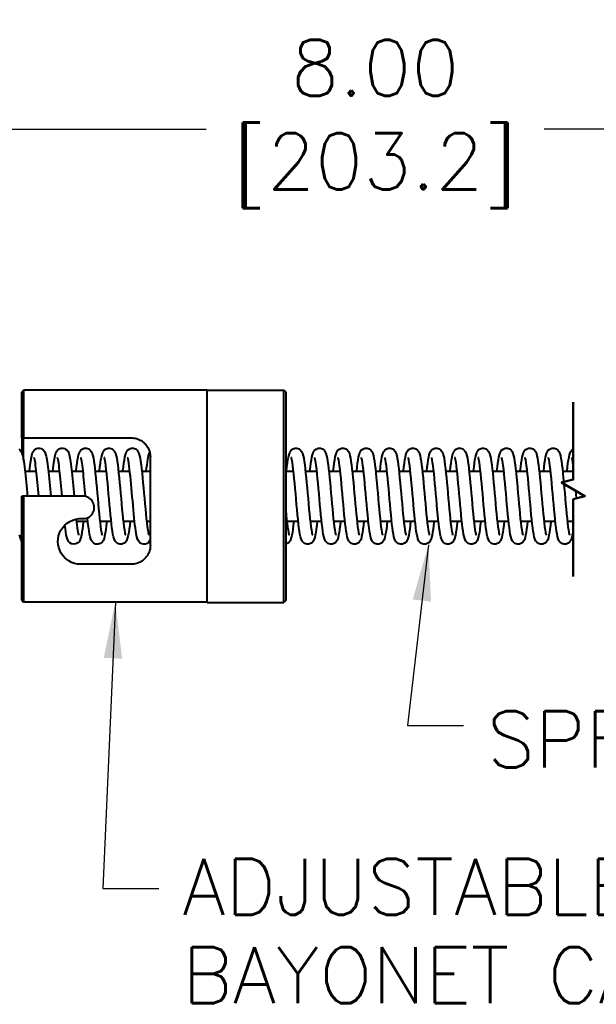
# Model space of a CAD drawing. Extents: x 895.2 to 908.7, y -8.3 to 0.7.
# Tile 2 of 9: x 898.7 to 900.2, y -4.3 to -1.7. Entities that reach past the tile are written whole.
import ezdxf

# ---------------------------------------------------------------- set-up
doc = ezdxf.new("R2010")
doc.units = 0
doc.header["$LTSCALE"] = 4
doc.header["$MEASUREMENT"] = 0
doc.layers.get('DEFPOINTS').update_dxf_attribs({"linetype": 'CONTINUOUS'})
for name, color, linetype, lineweight in [('Break Line (ANSI)', 7, 'CONTINUOUS', 50), ('Dimension', 140, 'CONTINUOUS', 25), ('Dimension @ 1', 140, 'CONTINUOUS', 25), ('Visible (ANSI)', 7, 'CONTINUOUS', 40)]:
    doc.layers.add(name, color=color, linetype=linetype, lineweight=lineweight)
doc.layers.add('TEXT', color=140, linetype='CONTINUOUS')
doc.layers.add('TEXT @ 1', color=140, linetype='CONTINUOUS')
doc.styles.get("Standard").update_dxf_attribs({"font": 'romans.shx'})
doc.dimstyles.get("Standard").update_dxf_attribs({"dimtxt": 0.15, "dimasz": 0.15, "dimexe": 0.0625, "dimexo": 0.0625, "dimgap": 0.0625, "dimtad": 0, "dimtih": 1, "dimtoh": 1, "dimzin": 0, "dimdsep": 46, "dimtxsty": 'Standard', "dimcen": 0.09, "dimadec": 0, "dimazin": 0, "dimtfac": 1, "dimtofl": 0, "dimtmove": 0, "dimatfit": 3, "dimfxl": 0, "dimtolj": 1, "dimtzin": 0, "dimarcsym": 0})

# ---------------------------------------------------------------- blocks, each defined once
blk = doc.blocks.new('*D2')
at = {"layer": 'DEFPOINTS', "color": 0}
for p in [(897.6136, -1.9946), (901.5919, -2.791), (897.6136, -2.9755)]:
    blk.add_point(p, dxfattribs=at)
at = {"layer": 'Dimension', "color": 0, "lineweight": -2}
for p, q in [((901.0768, -1.7553), (900.9173, -1.9946)), ((901.2364, -2.2339), (901.0768, -1.7553)), ((897.6136, -2.913), (897.6136, -1.9321)), ((901.5919, -2.7285), (901.5919, -1.9321)), ((897.7636, -1.9946), (899.151, -1.9946)), ((900.9173, -1.9946), (900.0545, -1.9946)), ((901.3959, -1.9946), (901.2364, -2.2339)), ((901.4419, -1.9946), (901.3959, -1.9946))]:
    blk.add_line(p, q, dxfattribs=at)
at = {"layer": 'Dimension', "color": 0}
for points in [[(897.7636, -1.9696), (897.7636, -2.0196), (897.6136, -1.9946)], [(901.4419, -1.9696), (901.4419, -2.0196), (901.5919, -1.9946)]]:
    blk.add_solid(points, dxfattribs=at)
at = {"layer": 'Dimension', "color": 0, "insert": (899.6028, -1.7553), "char_height": 0.15, "attachment_point": 2}
blk.add_mtext('\\A1;8.00\\P[203.2]', dxfattribs=at)
blk = doc.blocks.new('*D0')
at = {"layer": 'DEFPOINTS', "color": 0}
for p in [(906.8364, -1.1338), (906.8364, -2.6514), (897.3636, -2.9755)]:
    blk.add_point(p, dxfattribs=at)
at = {"layer": 'Dimension', "color": 0, "lineweight": -2}
for p, q in [((898.3407, -1.1338), (898.4205, -1.0142)), ((898.4205, -1.0142), (898.5002, -1.2535)), ((897.3636, -2.913), (897.3636, -1.0713)), ((906.8364, -2.5889), (906.8364, -1.0713)), ((897.5136, -1.1338), (898.3407, -1.1338)), ((898.5002, -1.2535), (898.58, -1.1338)), ((898.58, -1.1338), (900.9403, -1.1338)), ((906.6864, -1.1338), (901.9867, -1.1338))]:
    blk.add_line(p, q, dxfattribs=at)
at = {"layer": 'Dimension', "color": 0}
for points in [[(897.5136, -1.1088), (897.5136, -1.1588), (897.3636, -1.1338)], [(906.6864, -1.1088), (906.6864, -1.1588), (906.8364, -1.1338)]]:
    blk.add_solid(points, dxfattribs=at)
at = {"layer": 'Dimension', "color": 0, "insert": (901.4635, -0.8945), "char_height": 0.15, "attachment_point": 2}
blk.add_mtext('\\A1;120.00\\P[3048.0]', dxfattribs=at)

msp = doc.modelspace()

# ---------------------------------------------------------------- linework, layer by layer
at = {"layer": 'Break Line (ANSI)', "flags": 128}
msp.add_lwpolyline([(900.1324, -3.1902), (900.1324, -2.9838), (900.1636, -2.9754), (900.1011, -2.9393), (900.1324, -2.9309), (900.1324, -2.7245)], dxfattribs=at)
at = {"layer": 'Visible (ANSI)'}
for p, q in [((898.6576, -2.6972), (898.6626, -2.6922)), ((898.6576, -2.8195), (898.6576, -2.6972)), ((898.6626, -2.6922), (898.6626, -2.8195)), ((899.1536, -2.6922), (898.6626, -2.6922)), ((899.1536, -3.2592), (899.1536, -2.6918)), ((899.1536, -2.6918), (899.3586, -2.6918)), ((899.3586, -3.2592), (899.3586, -2.6918)), ((899.3636, -2.6968), (899.3586, -2.6918)), ((899.3636, -2.6968), (899.3636, -3.2542)), ((898.6576, -2.8195), (898.6576, -2.8586)), ((898.6576, -2.8195), (898.6626, -2.8195)), ((898.6626, -2.8788), (898.6626, -2.8195)), ((898.6626, -2.8195), (898.9505, -2.8195)), ((899.0017, -3.1063), (899.0017, -2.8707)), ((898.6664, -2.9085), (898.6968, -2.9085)), ((898.7289, -2.9085), (898.7593, -2.9085)), ((898.7914, -2.9085), (898.8218, -2.9085)), ((898.8539, -2.9085), (898.8843, -2.9085)), ((898.9164, -2.9085), (898.9468, -2.9085)), ((898.9789, -2.9085), (899.0017, -2.9085)), ((899.3636, -2.9085), (899.3843, -2.9085)), ((899.4164, -2.9085), (899.4468, -2.9085)), ((899.4789, -2.9085), (899.5093, -2.9085)), ((899.5414, -2.9085), (899.5718, -2.9085)), ((899.6039, -2.9085), (899.6343, -2.9085)), ((899.6664, -2.9085), (899.6968, -2.9085)), ((899.7289, -2.9085), (899.7593, -2.9085)), ((899.7914, -2.9085), (899.8218, -2.9085)), ((899.8539, -2.9085), (899.8843, -2.9085)), ((899.9164, -2.9085), (899.9468, -2.9085)), ((899.9789, -2.9085), (900.0093, -2.9085)), ((900.0414, -2.9085), (900.0718, -2.9085)), ((900.1039, -2.9085), (900.1324, -2.9085)), ((898.6626, -2.9755), (898.6576, -2.9755)), ((898.6576, -3.2538), (898.6576, -2.9755)), ((898.6626, -2.9755), (898.6626, -3.2588)), ((898.8216, -2.9755), (898.6626, -2.9755)), ((898.8041, -3.0425), (898.8345, -3.0425)), ((898.8666, -3.0425), (898.897, -3.0425)), ((898.9291, -3.0425), (898.9595, -3.0425)), ((898.9916, -3.0425), (899.0017, -3.0425)), ((899.3666, -3.0425), (899.397, -3.0425)), ((899.4291, -3.0425), (899.4595, -3.0425)), ((899.4916, -3.0425), (899.522, -3.0425)), ((899.5541, -3.0425), (899.5845, -3.0425)), ((899.6166, -3.0425), (899.647, -3.0425)), ((899.6791, -3.0425), (899.7095, -3.0425)), ((899.7416, -3.0425), (899.772, -3.0425)), ((899.8041, -3.0425), (899.8345, -3.0425)), ((899.8666, -3.0425), (899.897, -3.0425)), ((899.9291, -3.0425), (899.9595, -3.0425)), ((899.9916, -3.0425), (900.022, -3.0425)), ((900.0541, -3.0425), (900.0845, -3.0425)), ((900.1166, -3.0425), (900.1324, -3.0425)), ((898.9505, -3.1575), (898.8157, -3.1575)), ((898.6576, -3.2538), (898.6626, -3.2588)), ((899.1536, -3.2588), (898.6626, -3.2588)), ((899.1536, -3.2592), (899.3586, -3.2592)), ((899.3636, -3.2542), (899.3586, -3.2592))]:
    msp.add_line(p, q, dxfattribs=at)
at = {"layer": 'Visible (ANSI)', "flags": 128}
for points in [[(898.9505, -2.8195), (898.9539, -2.8196), (898.9574, -2.82), (898.9608, -2.8206), (898.9643, -2.8214), (898.9676, -2.8225), (898.9709, -2.8238), (898.974, -2.8253), (898.977, -2.827), (898.9799, -2.8288), (898.9825, -2.8308), (898.985, -2.8329), (898.9873, -2.8352), (898.9895, -2.8375), (898.9915, -2.8401), (898.9934, -2.8428), (898.9951, -2.8456), (898.9966, -2.8485), (898.998, -2.8516), (898.9991, -2.8547), (899, -2.8579), (899.0007, -2.8611), (899.0013, -2.8643), (899.0016, -2.8675), (899.0017, -2.8707)], [(898.6502, -2.8497), (898.653, -2.8519), (898.6565, -2.8564), (898.6583, -2.8603), (898.6606, -2.8682), (898.6624, -2.8778), (898.6642, -2.8897), (898.6659, -2.9039), (898.6667, -2.9117), (898.6676, -2.92), (898.6684, -2.9287), (898.6693, -2.9376), (898.6702, -2.9469), (898.671, -2.9563), (898.6719, -2.9659), (898.6727, -2.9755)], [(898.6783, -2.9085), (898.6791, -2.9009), (898.68, -2.8937), (898.6817, -2.8811), (898.6835, -2.8708), (898.6856, -2.8626), (898.687, -2.8588), (898.6893, -2.8547), (898.6912, -2.8524), (898.6938, -2.8501), (898.6972, -2.8483), (898.7011, -2.8472), (898.7053, -2.8471), (898.7093, -2.848), (898.7128, -2.8497), (898.7155, -2.8519), (898.719, -2.8564), (898.7208, -2.8603), (898.7231, -2.8682), (898.7249, -2.8778), (898.7267, -2.8897), (898.7284, -2.9039), (898.7292, -2.9117), (898.7301, -2.92), (898.731, -2.9287), (898.7318, -2.9376), (898.7327, -2.9469), (898.7335, -2.9563), (898.7344, -2.9659), (898.7352, -2.9755)], [(898.7408, -2.9085), (898.7416, -2.9009), (898.7425, -2.8937), (898.7442, -2.8811), (898.746, -2.8708), (898.7481, -2.8626), (898.7495, -2.8588), (898.7518, -2.8547), (898.7537, -2.8524), (898.7563, -2.8501), (898.7597, -2.8483), (898.7636, -2.8472), (898.7677, -2.8471), (898.7717, -2.848), (898.7752, -2.8497), (898.778, -2.8519), (898.7815, -2.8564), (898.7833, -2.8603), (898.7856, -2.8682), (898.7874, -2.8778), (898.7892, -2.8897), (898.7909, -2.9039), (898.7917, -2.9117), (898.7926, -2.92), (898.7934, -2.9287), (898.7943, -2.9376), (898.7952, -2.9469), (898.796, -2.9563), (898.7969, -2.9659), (898.7977, -2.9755)], [(898.8033, -2.9085), (898.8045, -2.8974), (898.8058, -2.8874), (898.8071, -2.8786), (898.8085, -2.8711), (898.8099, -2.8648), (898.8118, -2.8592), (898.8133, -2.8562), (898.8157, -2.8529), (898.8196, -2.8496), (898.8251, -2.8474), (898.8312, -2.8472), (898.8368, -2.8492), (898.841, -2.8524), (898.8436, -2.8557), (898.8462, -2.8616), (898.8479, -2.8674), (898.8493, -2.8742), (898.8506, -2.8821), (898.8519, -2.8914), (898.8532, -2.9019), (898.8544, -2.9136), (898.8557, -2.9261), (898.857, -2.9394), (898.8582, -2.9533), (898.8595, -2.9674), (898.8608, -2.9817), (898.862, -2.9959), (898.8633, -3.0097), (898.8645, -3.0229), (898.8658, -3.0353), (898.8671, -3.0467), (898.8683, -3.0568), (898.8696, -3.0655), (898.8708, -3.0725), (898.8718, -3.0773), (898.8722, -3.0787), (898.8724, -3.0793)], [(898.8658, -2.9085), (898.867, -2.8974), (898.8683, -2.8874), (898.8696, -2.8786), (898.871, -2.8711), (898.8724, -2.8648), (898.8743, -2.8592), (898.8758, -2.8562), (898.8782, -2.8529), (898.8821, -2.8496), (898.8876, -2.8474), (898.8937, -2.8472), (898.8993, -2.8492), (898.9035, -2.8524), (898.9061, -2.8557), (898.9087, -2.8616), (898.9104, -2.8674), (898.9118, -2.8741), (898.9131, -2.8821), (898.9144, -2.8914), (898.9157, -2.902), (898.9169, -2.9136), (898.9182, -2.9262), (898.9195, -2.9395), (898.9207, -2.9533), (898.922, -2.9675), (898.9233, -2.9818), (898.9245, -2.9959), (898.9258, -3.0098), (898.9271, -3.023), (898.9283, -3.0354), (898.9296, -3.0468), (898.9308, -3.0569), (898.9321, -3.0656), (898.9332, -3.0725), (898.9343, -3.0773), (898.9347, -3.0787), (898.9349, -3.0793)], [(898.9283, -2.9085), (898.9295, -2.8974), (898.9308, -2.8874), (898.9321, -2.8786), (898.9335, -2.8711), (898.9349, -2.8648), (898.9368, -2.8592), (898.9383, -2.8562), (898.9407, -2.8529), (898.9446, -2.8496), (898.9501, -2.8474), (898.9562, -2.8472), (898.9618, -2.8492), (898.966, -2.8524), (898.9686, -2.8557), (898.9712, -2.8616), (898.9729, -2.8674), (898.9743, -2.8742), (898.9756, -2.8821), (898.9769, -2.8914), (898.9782, -2.9019), (898.9794, -2.9136), (898.9807, -2.9261), (898.982, -2.9394), (898.9832, -2.9533), (898.9845, -2.9674), (898.9858, -2.9817), (898.987, -2.9959), (898.9883, -3.0097), (898.9895, -3.0229), (898.9908, -3.0353), (898.9921, -3.0467), (898.9933, -3.0568), (898.9946, -3.0655), (898.9958, -3.0725), (898.9968, -3.0773), (898.9972, -3.0787), (898.9974, -3.0793)], [(898.9908, -2.9085), (898.9918, -2.8997), (898.9928, -2.8916), (898.9938, -2.8842), (898.9948, -2.8776), (898.9958, -2.8718), (898.997, -2.8667), (899, -2.8577)], [(899.3658, -2.9085), (899.367, -2.8974), (899.3683, -2.8874), (899.3696, -2.8786), (899.371, -2.8711), (899.3724, -2.8648), (899.3743, -2.8592), (899.3758, -2.8562), (899.3782, -2.8529), (899.3821, -2.8496), (899.3876, -2.8474), (899.3937, -2.8472), (899.3993, -2.8492), (899.4035, -2.8524), (899.4061, -2.8557), (899.4087, -2.8616), (899.4104, -2.8674), (899.4118, -2.8741), (899.4131, -2.8821), (899.4144, -2.8914), (899.4157, -2.902), (899.4169, -2.9136), (899.4182, -2.9262), (899.4195, -2.9395), (899.4207, -2.9533), (899.422, -2.9675), (899.4233, -2.9818), (899.4245, -2.9959), (899.4258, -3.0098), (899.4271, -3.023), (899.4283, -3.0354), (899.4296, -3.0468), (899.4308, -3.0569), (899.4321, -3.0656), (899.4332, -3.0725), (899.4343, -3.0773), (899.4347, -3.0787), (899.4349, -3.0793)], [(899.4283, -2.9085), (899.4295, -2.8974), (899.4308, -2.8874), (899.4321, -2.8786), (899.4335, -2.8711), (899.4349, -2.8648), (899.4368, -2.8592), (899.4383, -2.8562), (899.4407, -2.8529), (899.4446, -2.8496), (899.4501, -2.8474), (899.4562, -2.8472), (899.4618, -2.8492), (899.466, -2.8524), (899.4686, -2.8557), (899.4712, -2.8616), (899.4729, -2.8674), (899.4743, -2.8742), (899.4756, -2.8821), (899.4769, -2.8914), (899.4782, -2.9019), (899.4794, -2.9136), (899.4807, -2.9261), (899.482, -2.9394), (899.4832, -2.9533), (899.4845, -2.9674), (899.4858, -2.9817), (899.487, -2.9959), (899.4883, -3.0097), (899.4895, -3.0229), (899.4908, -3.0353), (899.4921, -3.0467), (899.4933, -3.0568), (899.4946, -3.0655), (899.4958, -3.0725), (899.4968, -3.0773), (899.4972, -3.0787), (899.4974, -3.0793)], [(899.4908, -2.9085), (899.492, -2.8974), (899.4933, -2.8874), (899.4946, -2.8786), (899.496, -2.8711), (899.4974, -2.8648), (899.4993, -2.8592), (899.5008, -2.8562), (899.5032, -2.8529), (899.5071, -2.8496), (899.5126, -2.8474), (899.5187, -2.8472), (899.5243, -2.8492), (899.5285, -2.8524), (899.5311, -2.8557), (899.5337, -2.8616), (899.5354, -2.8674), (899.5368, -2.8741), (899.5381, -2.8821), (899.5394, -2.8914), (899.5407, -2.902), (899.5419, -2.9136), (899.5432, -2.9262), (899.5445, -2.9395), (899.5457, -2.9533), (899.547, -2.9675), (899.5483, -2.9818), (899.5495, -2.9959), (899.5508, -3.0098), (899.5521, -3.023), (899.5533, -3.0354), (899.5546, -3.0468), (899.5558, -3.0569), (899.5571, -3.0656), (899.5582, -3.0725), (899.5593, -3.0773), (899.5597, -3.0787), (899.5599, -3.0793)], [(899.5533, -2.9085), (899.5545, -2.8974), (899.5558, -2.8874), (899.5571, -2.8786), (899.5585, -2.8711), (899.5599, -2.8648), (899.5618, -2.8592), (899.5633, -2.8562), (899.5657, -2.8529), (899.5696, -2.8496), (899.5751, -2.8474), (899.5812, -2.8472), (899.5868, -2.8492), (899.591, -2.8524), (899.5936, -2.8557), (899.5962, -2.8616), (899.5979, -2.8674), (899.5993, -2.8742), (899.6006, -2.8821), (899.6019, -2.8914), (899.6032, -2.9019), (899.6044, -2.9136), (899.6057, -2.9261), (899.607, -2.9394), (899.6082, -2.9533), (899.6095, -2.9674), (899.6108, -2.9817), (899.612, -2.9959), (899.6133, -3.0097), (899.6145, -3.0229), (899.6158, -3.0353), (899.6171, -3.0467), (899.6183, -3.0568), (899.6196, -3.0655), (899.6208, -3.0725), (899.6218, -3.0773), (899.6222, -3.0787), (899.6224, -3.0793)], [(899.6158, -2.9085), (899.617, -2.8974), (899.6183, -2.8874), (899.6196, -2.8786), (899.621, -2.8711), (899.6224, -2.8648), (899.6243, -2.8592), (899.6258, -2.8562), (899.6282, -2.8529), (899.6321, -2.8496), (899.6376, -2.8474), (899.6437, -2.8472), (899.6493, -2.8492), (899.6535, -2.8524), (899.6561, -2.8557), (899.6587, -2.8616), (899.6604, -2.8674), (899.6618, -2.8741), (899.6631, -2.8821), (899.6644, -2.8914), (899.6657, -2.902), (899.6669, -2.9136), (899.6682, -2.9262), (899.6695, -2.9395), (899.6707, -2.9533), (899.672, -2.9675), (899.6733, -2.9818), (899.6745, -2.9959), (899.6758, -3.0098), (899.6771, -3.023), (899.6783, -3.0354), (899.6796, -3.0468), (899.6808, -3.0569), (899.6821, -3.0656), (899.6832, -3.0725), (899.6843, -3.0773), (899.6847, -3.0787), (899.6849, -3.0793)], [(899.6783, -2.9085), (899.6795, -2.8974), (899.6808, -2.8874), (899.6821, -2.8786), (899.6835, -2.8711), (899.6849, -2.8648), (899.6868, -2.8592), (899.6883, -2.8562), (899.6907, -2.8529), (899.6946, -2.8496), (899.7001, -2.8474), (899.7062, -2.8472), (899.7118, -2.8492), (899.716, -2.8524), (899.7186, -2.8557), (899.7212, -2.8616), (899.7229, -2.8674), (899.7243, -2.8742), (899.7256, -2.8821), (899.7269, -2.8914), (899.7282, -2.9019), (899.7294, -2.9136), (899.7307, -2.9261), (899.732, -2.9394), (899.7332, -2.9533), (899.7345, -2.9674), (899.7358, -2.9817), (899.737, -2.9959), (899.7383, -3.0097), (899.7395, -3.0229), (899.7408, -3.0353), (899.7421, -3.0467), (899.7433, -3.0568), (899.7446, -3.0655), (899.7458, -3.0725), (899.7468, -3.0773), (899.7472, -3.0787), (899.7474, -3.0793)], [(899.7408, -2.9085), (899.742, -2.8974), (899.7433, -2.8874), (899.7446, -2.8786), (899.746, -2.8711), (899.7474, -2.8648), (899.7493, -2.8592), (899.7508, -2.8562), (899.7532, -2.8529), (899.7571, -2.8496), (899.7626, -2.8474), (899.7687, -2.8472), (899.7743, -2.8492), (899.7785, -2.8524), (899.7811, -2.8557), (899.7837, -2.8616), (899.7854, -2.8674), (899.7868, -2.8741), (899.7881, -2.8821), (899.7894, -2.8914), (899.7907, -2.902), (899.7919, -2.9136), (899.7932, -2.9262), (899.7945, -2.9395), (899.7957, -2.9533), (899.797, -2.9675), (899.7983, -2.9818), (899.7995, -2.9959), (899.8008, -3.0098), (899.8021, -3.023), (899.8033, -3.0354), (899.8046, -3.0468), (899.8058, -3.0569), (899.8071, -3.0656), (899.8082, -3.0725), (899.8093, -3.0773), (899.8097, -3.0787), (899.8099, -3.0793)], [(899.8033, -2.9085), (899.8045, -2.8974), (899.8058, -2.8874), (899.8071, -2.8786), (899.8085, -2.8711), (899.8099, -2.8648), (899.8118, -2.8592), (899.8133, -2.8562), (899.8157, -2.8529), (899.8196, -2.8496), (899.8251, -2.8474), (899.8312, -2.8472), (899.8368, -2.8492), (899.841, -2.8524), (899.8436, -2.8557), (899.8462, -2.8616), (899.8479, -2.8674), (899.8493, -2.8742), (899.8506, -2.8821), (899.8519, -2.8914), (899.8532, -2.9019), (899.8544, -2.9136), (899.8557, -2.9261), (899.857, -2.9394), (899.8582, -2.9533), (899.8595, -2.9674), (899.8608, -2.9817), (899.862, -2.9959), (899.8633, -3.0097), (899.8645, -3.0229), (899.8658, -3.0353), (899.8671, -3.0467), (899.8683, -3.0568), (899.8696, -3.0655), (899.8708, -3.0725), (899.8718, -3.0773), (899.8722, -3.0787), (899.8724, -3.0793)], [(899.8658, -2.9085), (899.867, -2.8974), (899.8683, -2.8874), (899.8696, -2.8786), (899.871, -2.8711), (899.8724, -2.8648), (899.8743, -2.8592), (899.8758, -2.8562), (899.8782, -2.8529), (899.8821, -2.8496), (899.8876, -2.8474), (899.8937, -2.8472), (899.8993, -2.8492), (899.9035, -2.8524), (899.9061, -2.8557), (899.9087, -2.8616), (899.9104, -2.8674), (899.9118, -2.8741), (899.9131, -2.8821), (899.9144, -2.8914), (899.9157, -2.902), (899.9169, -2.9136), (899.9182, -2.9262), (899.9195, -2.9395), (899.9207, -2.9533), (899.922, -2.9675), (899.9233, -2.9818), (899.9245, -2.9959), (899.9258, -3.0098), (899.9271, -3.023), (899.9283, -3.0354), (899.9296, -3.0468), (899.9308, -3.0569), (899.9321, -3.0656), (899.9332, -3.0725), (899.9343, -3.0773), (899.9347, -3.0787), (899.9349, -3.0793)], [(899.9283, -2.9085), (899.9295, -2.8974), (899.9308, -2.8874), (899.9321, -2.8786), (899.9335, -2.8711), (899.9349, -2.8648), (899.9368, -2.8592), (899.9383, -2.8562), (899.9407, -2.8529), (899.9446, -2.8496), (899.9501, -2.8474), (899.9562, -2.8472), (899.9618, -2.8492), (899.966, -2.8524), (899.9686, -2.8557), (899.9712, -2.8616), (899.9729, -2.8674), (899.9743, -2.8742), (899.9756, -2.8821), (899.9769, -2.8914), (899.9782, -2.9019), (899.9794, -2.9136), (899.9807, -2.9261), (899.982, -2.9394), (899.9832, -2.9533), (899.9845, -2.9674), (899.9858, -2.9817), (899.987, -2.9959), (899.9883, -3.0097), (899.9895, -3.0229), (899.9908, -3.0353), (899.9921, -3.0467), (899.9933, -3.0568), (899.9946, -3.0655), (899.9958, -3.0725), (899.9968, -3.0773), (899.9972, -3.0787), (899.9974, -3.0793)], [(899.9908, -2.9085), (899.992, -2.8974), (899.9933, -2.8874), (899.9946, -2.8786), (899.996, -2.8711), (899.9974, -2.8648), (899.9993, -2.8592), (900.0008, -2.8562), (900.0032, -2.8529), (900.0071, -2.8496), (900.0126, -2.8474), (900.0187, -2.8472), (900.0243, -2.8492), (900.0285, -2.8524), (900.0311, -2.8557), (900.0337, -2.8616), (900.0354, -2.8674), (900.0368, -2.8741), (900.0381, -2.8821), (900.0394, -2.8914), (900.0407, -2.902), (900.0419, -2.9136), (900.0432, -2.9262), (900.0445, -2.9395), (900.0457, -2.9533), (900.047, -2.9675), (900.0483, -2.9818), (900.0495, -2.9959), (900.0508, -3.0098), (900.0521, -3.023), (900.0533, -3.0354), (900.0546, -3.0468), (900.0558, -3.0569), (900.0571, -3.0656), (900.0582, -3.0725), (900.0593, -3.0773), (900.0597, -3.0787), (900.0599, -3.0793)], [(900.0533, -2.9085), (900.0545, -2.8974), (900.0558, -2.8874), (900.0571, -2.8786), (900.0585, -2.8711), (900.0599, -2.8648), (900.0618, -2.8592), (900.0633, -2.8562), (900.0657, -2.8529), (900.0696, -2.8496), (900.0751, -2.8474), (900.0812, -2.8472), (900.0868, -2.8492), (900.091, -2.8524), (900.0936, -2.8557), (900.0962, -2.8616), (900.0979, -2.8674), (900.0993, -2.8742), (900.1006, -2.8821), (900.1019, -2.8914), (900.1032, -2.9019), (900.1044, -2.9136), (900.1057, -2.9261), (900.1068, -2.9378)], [(900.1158, -2.9085), (900.117, -2.8974), (900.1183, -2.8874), (900.1196, -2.8786), (900.121, -2.8711), (900.1224, -2.8648), (900.1243, -2.8592), (900.1258, -2.8562), (900.1282, -2.8529), (900.1321, -2.8496), (900.1324, -2.8495)], [(898.7032, -2.9755), (898.7016, -2.9569), (898.7007, -2.9479), (898.6999, -2.939), (898.6983, -2.922), (898.6974, -2.9142), (898.6966, -2.9067), (898.6958, -2.8997), (898.695, -2.8934), (898.6942, -2.8876), (898.6934, -2.8826), (898.6926, -2.8783), (898.6919, -2.8749), (898.6913, -2.8726), (898.691, -2.8717)], [(898.7657, -2.9755), (898.7641, -2.957), (898.7624, -2.939), (898.7616, -2.9303), (898.7608, -2.9221), (898.7599, -2.9141), (898.7591, -2.9067), (898.7583, -2.8997), (898.7575, -2.8934), (898.7567, -2.8876), (898.7559, -2.8826), (898.7551, -2.8783), (898.7544, -2.8749), (898.7538, -2.8726), (898.7535, -2.8717)], [(898.8283, -2.9763), (898.8266, -2.9576), (898.8258, -2.9484), (898.825, -2.9395), (898.8241, -2.9308), (898.8233, -2.9224), (898.8225, -2.9145), (898.8217, -2.907), (898.8208, -2.9), (898.82, -2.8935), (898.8192, -2.8878), (898.8184, -2.8827), (898.8176, -2.8784), (898.8169, -2.875), (898.8163, -2.8726), (898.816, -2.8717)], [(898.9476, -3.0425), (898.9464, -3.0537), (898.9451, -3.0637), (898.9438, -3.0724), (898.9424, -3.0799), (898.941, -3.0862), (898.9391, -3.0918), (898.9376, -3.0948), (898.9352, -3.0981), (898.9313, -3.1014), (898.9258, -3.1036), (898.9197, -3.1038), (898.9141, -3.1019), (898.9099, -3.0986), (898.9074, -3.0953), (898.9047, -3.0895), (898.903, -3.0837), (898.9016, -3.0769), (898.9003, -3.0689), (898.899, -3.0596), (898.8977, -3.049), (898.8965, -3.0374), (898.8952, -3.0249), (898.8939, -3.0115), (898.8927, -2.9977), (898.8914, -2.9835), (898.8902, -2.9692), (898.8889, -2.9551), (898.8876, -2.9413), (898.8864, -2.928), (898.8851, -2.9156), (898.8838, -2.9043), (898.8826, -2.8942), (898.8814, -2.8855), (898.8802, -2.8786), (898.8791, -2.8737), (898.8787, -2.8723), (898.8785, -2.8717)], [(899.0017, -3.0916), (898.9989, -3.0966), (898.9965, -3.0994), (898.9929, -3.102), (898.9884, -3.1036), (898.9834, -3.104), (898.9786, -3.1028), (898.9746, -3.1006), (898.9717, -3.0978), (898.9697, -3.0951), (898.9675, -3.0903), (898.9648, -3.0806), (898.9637, -3.0747), (898.9627, -3.068), (898.9616, -3.0605), (898.9606, -3.0521), (898.9596, -3.043), (898.9585, -3.0331), (898.9575, -3.0227), (898.9565, -3.0119), (898.9554, -3.0007), (898.9544, -2.9892), (898.9534, -2.9776), (898.9524, -2.966), (898.9513, -2.9544), (898.9503, -2.9432), (898.9493, -2.9323), (898.9482, -2.9219), (898.9472, -2.9121), (898.9462, -2.9031), (898.9452, -2.8948), (898.9442, -2.8876), (898.9432, -2.8814), (898.9422, -2.8765), (898.9414, -2.8731), (898.941, -2.8717)], [(899.4476, -3.0425), (899.4464, -3.0537), (899.4451, -3.0637), (899.4438, -3.0724), (899.4424, -3.0799), (899.441, -3.0862), (899.4391, -3.0918), (899.4376, -3.0948), (899.4352, -3.0981), (899.4313, -3.1014), (899.4258, -3.1036), (899.4197, -3.1038), (899.4141, -3.1019), (899.4099, -3.0986), (899.4074, -3.0953), (899.4047, -3.0895), (899.403, -3.0837), (899.4016, -3.0769), (899.4003, -3.0689), (899.399, -3.0596), (899.3977, -3.049), (899.3965, -3.0374), (899.3952, -3.0249), (899.3939, -3.0115), (899.3927, -2.9977), (899.3914, -2.9835), (899.3902, -2.9692), (899.3889, -2.9551), (899.3876, -2.9413), (899.3864, -2.928), (899.3851, -2.9156), (899.3838, -2.9043), (899.3826, -2.8942), (899.3814, -2.8855), (899.3802, -2.8786), (899.3791, -2.8737), (899.3787, -2.8723), (899.3785, -2.8717)], [(899.5101, -3.0425), (899.5089, -3.0537), (899.5076, -3.0637), (899.5063, -3.0724), (899.5049, -3.0799), (899.5035, -3.0862), (899.5016, -3.0918), (899.5001, -3.0948), (899.4977, -3.0981), (899.4938, -3.1014), (899.4883, -3.1036), (899.4822, -3.1038), (899.4766, -3.1019), (899.4724, -3.0986), (899.4699, -3.0953), (899.4672, -3.0895), (899.4655, -3.0836), (899.4641, -3.0769), (899.4628, -3.0689), (899.4615, -3.0596), (899.4603, -3.0491), (899.459, -3.0375), (899.4577, -3.0249), (899.4565, -3.0116), (899.4552, -2.9978), (899.4539, -2.9836), (899.4527, -2.9693), (899.4514, -2.9551), (899.4501, -2.9414), (899.4489, -2.9281), (899.4476, -2.9157), (899.4464, -2.9043), (899.4451, -2.8942), (899.4439, -2.8855), (899.4427, -2.8786), (899.4416, -2.8737), (899.4412, -2.8723), (899.441, -2.8717)], [(899.5726, -3.0425), (899.5714, -3.0537), (899.5701, -3.0637), (899.5688, -3.0724), (899.5674, -3.0799), (899.566, -3.0862), (899.5641, -3.0918), (899.5626, -3.0948), (899.5602, -3.0981), (899.5563, -3.1014), (899.5508, -3.1036), (899.5447, -3.1038), (899.5391, -3.1019), (899.5349, -3.0986), (899.5324, -3.0953), (899.5297, -3.0895), (899.528, -3.0837), (899.5266, -3.0769), (899.5253, -3.0689), (899.524, -3.0596), (899.5227, -3.049), (899.5215, -3.0374), (899.5202, -3.0249), (899.5189, -3.0115), (899.5177, -2.9977), (899.5164, -2.9835), (899.5152, -2.9692), (899.5139, -2.9551), (899.5126, -2.9413), (899.5114, -2.928), (899.5101, -2.9156), (899.5088, -2.9043), (899.5076, -2.8942), (899.5064, -2.8855), (899.5052, -2.8786), (899.5041, -2.8737), (899.5037, -2.8723), (899.5035, -2.8717)], [(899.6351, -3.0425), (899.6339, -3.0537), (899.6326, -3.0637), (899.6313, -3.0724), (899.6299, -3.0799), (899.6285, -3.0862), (899.6266, -3.0918), (899.6251, -3.0948), (899.6227, -3.0981), (899.6188, -3.1014), (899.6133, -3.1036), (899.6072, -3.1038), (899.6016, -3.1019), (899.5974, -3.0986), (899.5949, -3.0953), (899.5922, -3.0895), (899.5905, -3.0836), (899.5891, -3.0769), (899.5878, -3.0689), (899.5865, -3.0596), (899.5853, -3.0491), (899.584, -3.0375), (899.5827, -3.0249), (899.5815, -3.0116), (899.5802, -2.9978), (899.5789, -2.9836), (899.5777, -2.9693), (899.5764, -2.9551), (899.5751, -2.9414), (899.5739, -2.9281), (899.5726, -2.9157), (899.5714, -2.9043), (899.5701, -2.8942), (899.5689, -2.8855), (899.5677, -2.8786), (899.5666, -2.8737), (899.5662, -2.8723), (899.566, -2.8717)], [(899.6976, -3.0425), (899.6964, -3.0537), (899.6951, -3.0637), (899.6938, -3.0724), (899.6924, -3.0799), (899.691, -3.0862), (899.6891, -3.0918), (899.6876, -3.0948), (899.6852, -3.0981), (899.6813, -3.1014), (899.6758, -3.1036), (899.6697, -3.1038), (899.6641, -3.1019), (899.6599, -3.0986), (899.6574, -3.0953), (899.6547, -3.0895), (899.653, -3.0837), (899.6516, -3.0769), (899.6503, -3.0689), (899.649, -3.0596), (899.6477, -3.049), (899.6465, -3.0374), (899.6452, -3.0249), (899.6439, -3.0115), (899.6427, -2.9977), (899.6414, -2.9835), (899.6402, -2.9692), (899.6389, -2.9551), (899.6376, -2.9413), (899.6364, -2.928), (899.6351, -2.9156), (899.6338, -2.9043), (899.6326, -2.8942), (899.6314, -2.8855), (899.6302, -2.8786), (899.6291, -2.8737), (899.6287, -2.8723), (899.6285, -2.8717)], [(899.7601, -3.0425), (899.7589, -3.0537), (899.7576, -3.0637), (899.7563, -3.0724), (899.7549, -3.0799), (899.7535, -3.0862), (899.7516, -3.0918), (899.7501, -3.0948), (899.7477, -3.0981), (899.7438, -3.1014), (899.7383, -3.1036), (899.7322, -3.1038), (899.7266, -3.1019), (899.7224, -3.0986), (899.7199, -3.0953), (899.7172, -3.0895), (899.7155, -3.0836), (899.7141, -3.0769), (899.7128, -3.0689), (899.7115, -3.0596), (899.7103, -3.0491), (899.709, -3.0375), (899.7077, -3.0249), (899.7065, -3.0116), (899.7052, -2.9978), (899.7039, -2.9836), (899.7027, -2.9693), (899.7014, -2.9551), (899.7001, -2.9414), (899.6989, -2.9281), (899.6976, -2.9157), (899.6964, -2.9043), (899.6951, -2.8942), (899.6939, -2.8855), (899.6927, -2.8786), (899.6916, -2.8737), (899.6912, -2.8723), (899.691, -2.8717)], [(899.8226, -3.0425), (899.8214, -3.0537), (899.8201, -3.0637), (899.8188, -3.0724), (899.8174, -3.0799), (899.816, -3.0862), (899.8141, -3.0918), (899.8126, -3.0948), (899.8102, -3.0981), (899.8063, -3.1014), (899.8008, -3.1036), (899.7947, -3.1038), (899.7891, -3.1019), (899.7849, -3.0986), (899.7824, -3.0953), (899.7797, -3.0895), (899.778, -3.0837), (899.7766, -3.0769), (899.7753, -3.0689), (899.774, -3.0596), (899.7727, -3.049), (899.7715, -3.0374), (899.7702, -3.0249), (899.7689, -3.0115), (899.7677, -2.9977), (899.7664, -2.9835), (899.7652, -2.9692), (899.7639, -2.9551), (899.7626, -2.9413), (899.7614, -2.928), (899.7601, -2.9156), (899.7588, -2.9043), (899.7576, -2.8942), (899.7564, -2.8855), (899.7552, -2.8786), (899.7541, -2.8737), (899.7537, -2.8723), (899.7535, -2.8717)], [(899.8851, -3.0425), (899.8839, -3.0537), (899.8826, -3.0637), (899.8813, -3.0724), (899.8799, -3.0799), (899.8785, -3.0862), (899.8766, -3.0918), (899.8751, -3.0948), (899.8727, -3.0981), (899.8688, -3.1014), (899.8633, -3.1036), (899.8572, -3.1038), (899.8516, -3.1019), (899.8474, -3.0986), (899.8449, -3.0953), (899.8422, -3.0895), (899.8405, -3.0836), (899.8391, -3.0769), (899.8378, -3.0689), (899.8365, -3.0596), (899.8353, -3.0491), (899.834, -3.0375), (899.8327, -3.0249), (899.8315, -3.0116), (899.8302, -2.9978), (899.8289, -2.9836), (899.8277, -2.9693), (899.8264, -2.9551), (899.8251, -2.9414), (899.8239, -2.9281), (899.8226, -2.9157), (899.8214, -2.9043), (899.8201, -2.8942), (899.8189, -2.8855), (899.8177, -2.8786), (899.8166, -2.8737), (899.8162, -2.8723), (899.816, -2.8717)], [(899.9476, -3.0425), (899.9464, -3.0537), (899.9451, -3.0637), (899.9438, -3.0724), (899.9424, -3.0799), (899.941, -3.0862), (899.9391, -3.0918), (899.9376, -3.0948), (899.9352, -3.0981), (899.9313, -3.1014), (899.9258, -3.1036), (899.9197, -3.1038), (899.9141, -3.1019), (899.9099, -3.0986), (899.9074, -3.0953), (899.9047, -3.0895), (899.903, -3.0837), (899.9016, -3.0769), (899.9003, -3.0689), (899.899, -3.0596), (899.8977, -3.049), (899.8965, -3.0374), (899.8952, -3.0249), (899.8939, -3.0115), (899.8927, -2.9977), (899.8914, -2.9835), (899.8902, -2.9692), (899.8889, -2.9551), (899.8876, -2.9413), (899.8864, -2.928), (899.8851, -2.9156), (899.8838, -2.9043), (899.8826, -2.8942), (899.8814, -2.8855), (899.8802, -2.8786), (899.8791, -2.8737), (899.8787, -2.8723), (899.8785, -2.8717)], [(900.0101, -3.0425), (900.0089, -3.0537), (900.0076, -3.0637), (900.0063, -3.0724), (900.0049, -3.0799), (900.0035, -3.0862), (900.0016, -3.0918), (900.0001, -3.0948), (899.9977, -3.0981), (899.9938, -3.1014), (899.9883, -3.1036), (899.9822, -3.1038), (899.9766, -3.1019), (899.9724, -3.0986), (899.9699, -3.0953), (899.9672, -3.0895), (899.9655, -3.0836), (899.9641, -3.0769), (899.9628, -3.0689), (899.9615, -3.0596), (899.9603, -3.0491), (899.959, -3.0375), (899.9577, -3.0249), (899.9565, -3.0116), (899.9552, -2.9978), (899.9539, -2.9836), (899.9527, -2.9693), (899.9514, -2.9551), (899.9501, -2.9414), (899.9489, -2.9281), (899.9476, -2.9157), (899.9464, -2.9043), (899.9451, -2.8942), (899.9439, -2.8855), (899.9427, -2.8786), (899.9416, -2.8737), (899.9412, -2.8723), (899.941, -2.8717)], [(900.0726, -3.0425), (900.0714, -3.0537), (900.0701, -3.0637), (900.0688, -3.0724), (900.0674, -3.0799), (900.066, -3.0862), (900.0641, -3.0918), (900.0626, -3.0948), (900.0602, -3.0981), (900.0563, -3.1014), (900.0508, -3.1036), (900.0447, -3.1038), (900.0391, -3.1019), (900.0349, -3.0986), (900.0324, -3.0953), (900.0297, -3.0895), (900.028, -3.0837), (900.0266, -3.0769), (900.0253, -3.0689), (900.024, -3.0596), (900.0227, -3.049), (900.0215, -3.0374), (900.0202, -3.0249), (900.0189, -3.0115), (900.0177, -2.9977), (900.0164, -2.9835), (900.0152, -2.9692), (900.0139, -2.9551), (900.0126, -2.9413), (900.0114, -2.928), (900.0101, -2.9156), (900.0088, -2.9043), (900.0076, -2.8942), (900.0064, -2.8855), (900.0052, -2.8786), (900.0041, -2.8737), (900.0037, -2.8723), (900.0035, -2.8717)], [(900.1324, -3.0652), (900.1313, -3.0724), (900.1299, -3.0799), (900.1285, -3.0862), (900.1266, -3.0918), (900.1251, -3.0948), (900.1227, -3.0981), (900.1188, -3.1014), (900.1133, -3.1036), (900.1072, -3.1038), (900.1016, -3.1019), (900.0974, -3.0986), (900.0949, -3.0953), (900.0922, -3.0895), (900.0905, -3.0836), (900.0891, -3.0769), (900.0878, -3.0689), (900.0865, -3.0596), (900.0853, -3.0491), (900.084, -3.0375), (900.0827, -3.0249), (900.0815, -3.0116), (900.0802, -2.9978), (900.0789, -2.9836), (900.0777, -2.9693), (900.0764, -2.9551), (900.0751, -2.9414), (900.0739, -2.9281), (900.0726, -2.9157), (900.0714, -2.9043), (900.0701, -2.8942), (900.0689, -2.8855), (900.0677, -2.8786), (900.0666, -2.8737), (900.0662, -2.8723), (900.066, -2.8717)], [(900.1324, -2.8926), (900.1314, -2.8855), (900.1302, -2.8786), (900.1291, -2.8737), (900.1287, -2.8723), (900.1285, -2.8717)], [(900.1073, -2.9429), (900.1082, -2.9533), (900.1095, -2.9674), (900.1108, -2.9817), (900.112, -2.9959), (900.1133, -3.0097), (900.1145, -3.0229), (900.1158, -3.0353), (900.1171, -3.0467), (900.1183, -3.0568), (900.1196, -3.0655), (900.1208, -3.0725), (900.1218, -3.0773), (900.1222, -3.0787), (900.1224, -3.0793)], [(900.1412, -2.9814), (900.1402, -2.9692), (900.1395, -2.9614)], [(898.8197, -3.0355), (898.8236, -3.0355), (898.8275, -3.035), (898.8315, -3.0339), (898.8352, -3.0323), (898.8387, -3.0303), (898.8418, -3.0278), (898.8445, -3.025), (898.8469, -3.0218), (898.8488, -3.0183), (898.8503, -3.0145), (898.8512, -3.0106), (898.8516, -3.0066), (898.8515, -3.0027), (898.8509, -2.9988), (898.8497, -2.9949), (898.848, -2.9912), (898.8458, -2.9878), (898.8433, -2.9847), (898.8404, -2.9821), (898.8371, -2.9798), (898.8334, -2.9779), (898.8295, -2.9766), (898.8256, -2.9758), (898.8216, -2.9755)], [(899.3636, -3.0129), (899.3648, -3.0256), (899.366, -3.0374), (899.3673, -3.0483), (899.3685, -3.058), (899.3697, -3.0662), (899.3708, -3.0728), (899.3718, -3.0774), (899.3722, -3.0788), (899.3724, -3.0793)], [(898.8157, -3.1575), (898.8073, -3.1569), (898.799, -3.1552), (898.7911, -3.1523), (898.7838, -3.1485), (898.7773, -3.144), (898.7717, -3.1389), (898.7668, -3.1331), (898.7626, -3.1266), (898.7592, -3.1196), (898.7567, -3.1123), (898.7552, -3.1047), (898.7546, -3.0971), (898.755, -3.0894), (898.7565, -3.0815), (898.759, -3.0737), (898.7627, -3.0661), (898.7673, -3.0592), (898.7728, -3.053), (898.7791, -3.0475), (898.7864, -3.0429), (898.7943, -3.0392), (898.8027, -3.0368), (898.8113, -3.0355), (898.8197, -3.0355)], [(898.8226, -3.0425), (898.8214, -3.0535), (898.8201, -3.0633), (898.8189, -3.0719), (898.8176, -3.0794), (898.8161, -3.0856), (898.8144, -3.0912), (898.8131, -3.094), (898.811, -3.0971), (898.8077, -3.1005), (898.8027, -3.1031), (898.7968, -3.104), (898.791, -3.1028), (898.7863, -3.1), (898.7832, -3.0966), (898.7801, -3.0907), (898.7784, -3.0851), (898.777, -3.0788), (898.7757, -3.0713), (898.7744, -3.0626), (898.7732, -3.0526)], [(898.8034, -3.0366), (898.8044, -3.045), (898.8053, -3.0528), (898.8062, -3.0598), (898.8071, -3.066), (898.808, -3.0712), (898.8088, -3.0753), (898.8095, -3.0782), (898.8099, -3.0793)], [(898.8851, -3.0425), (898.8838, -3.0546), (898.8824, -3.0652), (898.881, -3.0745), (898.8795, -3.0822), (898.8778, -3.0886), (898.8751, -3.0949), (898.8724, -3.0985), (898.8679, -3.102), (898.8617, -3.1039), (898.8551, -3.1033), (898.8496, -3.1005), (898.8459, -3.0969), (898.8438, -3.0934), (898.8425, -3.0903), (898.8406, -3.0841), (898.8391, -3.0767), (898.8377, -3.068), (898.8363, -3.0578), (898.8349, -3.0461), (898.8335, -3.0331)], [(899.3851, -3.0425), (899.3839, -3.0537), (899.3826, -3.0636), (899.3813, -3.0724), (899.38, -3.0798), (899.3785, -3.0861), (899.3766, -3.0918), (899.3752, -3.0947), (899.3728, -3.098), (899.369, -3.1013), (899.3636, -3.1036)], [(898.6576, -3.0956), (898.6555, -3.0915), (898.6541, -3.0877), (898.652, -3.0791)], [(899.0017, -3.1063), (899.0016, -3.1095), (899.0013, -3.1126), (899.0008, -3.1158), (899.0001, -3.119), (898.9992, -3.1221), (898.9981, -3.1252), (898.9968, -3.1282), (898.9953, -3.1311), (898.9936, -3.1339), (898.9918, -3.1366), (898.9898, -3.1391), (898.9877, -3.1415), (898.9854, -3.1437), (898.983, -3.1459), (898.9803, -3.1479), (898.9775, -3.1498), (898.9745, -3.1515), (898.9714, -3.1531), (898.9681, -3.1544), (898.9646, -3.1555), (898.9611, -3.1564), (898.9576, -3.157), (898.954, -3.1574), (898.9505, -3.1575)]]:
    msp.add_lwpolyline(points, dxfattribs=at)

# ---------------------------------------------------------------- texts
at = {"layer": 'TEXT', "insert": (899.9015, -3.5502), "char_height": 0.15, "width": 2.871058, "attachment_point": 1}
msp.add_mtext('SPRING (%%C0.26)', dxfattribs=at)
at = {"layer": 'TEXT', "insert": (899.0871, -3.9448), "char_height": 0.15, "width": 1.97558, "attachment_point": 1, "line_spacing_factor": 0.944221}
msp.add_mtext('{ADJUSTABLE\\PBAYONET CAP}', dxfattribs=at)

# ---------------------------------------------------------------- dimensions: what is measured, and where the dimension line sits
at = {"layer": 'Dimension @ 1'}
for base, p1, p2, text, picture, middle in [((906.8364, -1.1338), (897.3636, -2.9755), (906.8364, -2.6514), '120.00\\P[3048.0]', '*D0', (901.4635, -1.1338)), ((897.6136, -1.9946), (901.5919, -2.791), (897.6136, -2.9755), '8.00\\P[203.2]', '*D2', (899.6028, -1.9946))]:
    dim = msp.add_linear_dim(base=base, p1=p1, p2=p2, angle=180, text=text, dimstyle='Standard', override={"dimscale": 1, "dimpost": '\\X', "dimtix": 0, "dimtofl": 0, "dimtmove": 0, "dimatfit": 2}, dxfattribs=at)
    dim.commit()
    dim.dimension.update_dxf_attribs({"geometry": picture, "text_midpoint": middle, "dimtype": 128})

# ---------------------------------------------------------------- leaders
at = {"layer": 'TEXT @ 1', "annotation_type": 0, "has_hookline": 1, "hookline_direction": 0}
for points, text_width in [([(899.7451, -3.1054), (899.689, -3.5888), (899.839, -3.5888)], 1.7429), ([(898.9081, -3.2588), (898.8746, -4.0239), (899.0246, -4.0239)], 1.5)]:
    msp.add_leader(points, dimstyle='Standard', override={"dimscale": 1, "dimtad": 0}, dxfattribs=dict(at, text_width=text_width))

doc.saveas('drawing.dxf')
